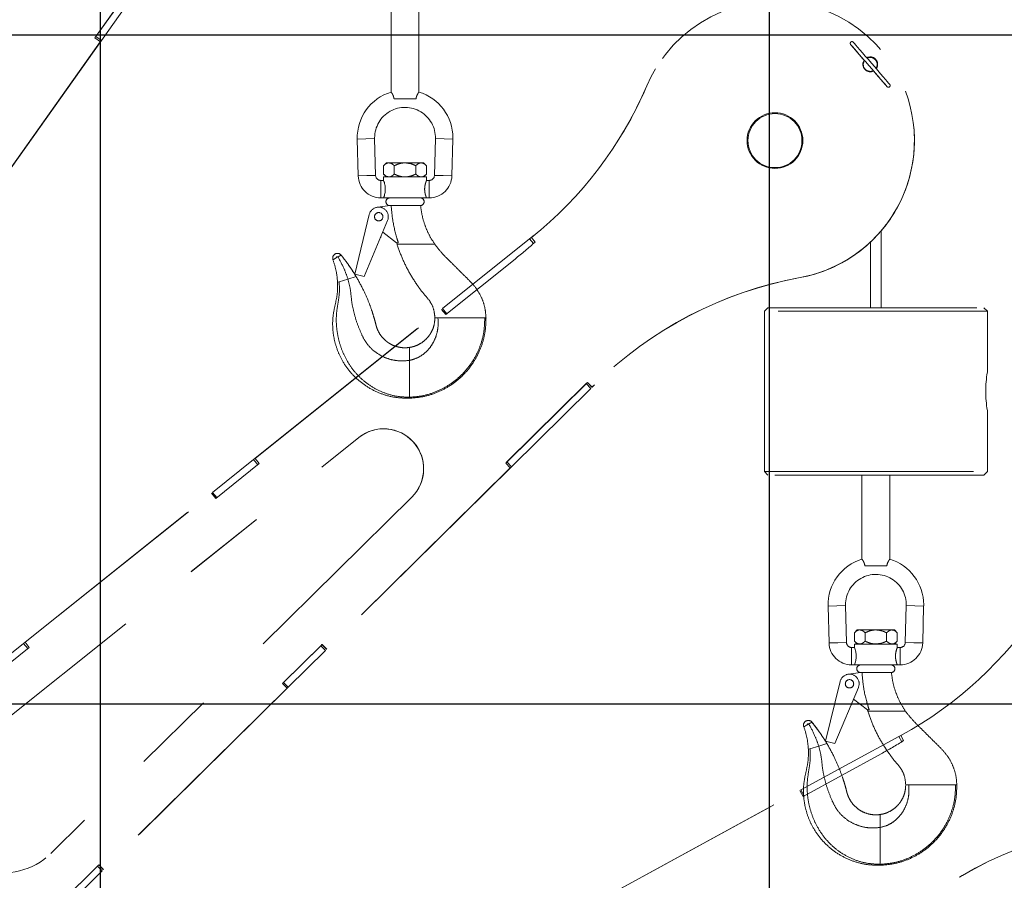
# Model space of a CAD drawing. Header units: inches. Extents: x 0.1 to 16.9, y 0.1 to 10.9.
# Tile 232 of 235: x 8.8 to 10, y 7.5 to 8.6. Entities that reach past the tile are written whole.
import ezdxf

# ---------------------------------------------------------------- set-up
doc = ezdxf.new("R2010")
doc.units = ezdxf.units.IN
doc.header["$MEASUREMENT"] = 0
doc.linetypes.add('PHANTOM', pattern=[0.5, 0.25, -0.05, 0.05, -0.05, 0.05, -0.05])
doc.layers.add('FORMAT', color=7, linetype='Continuous')
doc.layers.add('LAYER1', color=7, linetype='Continuous', lineweight=100)
doc.styles.add('SLDTEXTSTYLE0', font='TXT', dxfattribs={"width": 0.75})
doc.dimstyles.new('SLDDIMSTYLE4', dxfattribs={"dimtxt": 0.125, "dimasz": 0.13, "dimexe": 0, "dimexo": 0.0625, "dimgap": 0.03125, "dimtad": 0, "dimtih": 1, "dimtoh": 1, "dimdec": 0, "dimlfac": 15, "dimrnd": 1e-09, "dimzin": 12, "dimdsep": 46, "dimtxsty": 'SLDTEXTSTYLE0', "dimsah": 1, "dimcen": 0.09, "dimadec": 0, "dimazin": 3, "dimtfac": 1, "dimtdec": 0, "dimtofl": 0, "dimtmove": 0, "dimatfit": 3, "dimfxl": 0, "dimfrac": 2, "dimtolj": 1, "dimtzin": 12, "dimarcsym": 0})
doc.dimstyles.new('SLDDIMSTYLE6', dxfattribs={"dimtxt": 0.125, "dimasz": 0.13, "dimexe": 0, "dimexo": 0.0625, "dimgap": 0.03125, "dimtad": 0, "dimtih": 1, "dimtoh": 1, "dimdec": 0, "dimlfac": 15, "dimrnd": 1e-09, "dimzin": 12, "dimdsep": 46, "dimtxsty": 'SLDTEXTSTYLE0', "dimsah": 1, "dimcen": 0.09, "dimadec": 0, "dimazin": 3, "dimtfac": 1, "dimtdec": 3, "dimtofl": 0, "dimtmove": 0, "dimatfit": 3, "dimfxl": 0, "dimfrac": 2, "dimtolj": 1, "dimtzin": 12, "dimarcsym": 0})

# ---------------------------------------------------------------- blocks, each defined once
blk = doc.blocks.new('_D_20')
at = {"layer": 'LAYER1'}
for p, q in [((12.9218, 8.1644), (13.7968, 8.1644)), ((13.6718, 8.1644), (13.6718, 5.9439)), ((13.4871, 5.9185), (13.449, 5.9185)), ((13.449, 5.9185), (13.449, 5.72)), ((13.8565, 5.9185), (13.8946, 5.9185)), ((13.8946, 5.9185), (13.8946, 5.72)), ((13.449, 5.72), (13.4871, 5.72)), ((13.8946, 5.72), (13.8565, 5.72)), ((13.6718, 2.9738), (13.6718, 5.3346)), ((13.0811, 2.9738), (13.7968, 2.9738))]:
    blk.add_line(p, q, dxfattribs=at)
for points in [[(13.6718, 8.1644), (13.6518, 8.0344), (13.6918, 8.0344)], [(13.6718, 2.9738), (13.6918, 3.1038), (13.6518, 3.1038)]]:
    blk.add_solid(points, dxfattribs=at)
at = {"layer": 'LAYER1', "char_height": 0.125, "attachment_point": 1, "style": 'SLDTEXTSTYLE0'}
for s, insert in [('1978', (13.4871, 5.8812)), ('78', (13.5794, 5.6941)), ('HOOK HEIGHT', (13.1122, 5.4957))]:
    blk.add_mtext(s, dxfattribs=dict(at, insert=insert))
blk = doc.blocks.new('_D_22')
at = {"layer": 'FORMAT'}
for p, q in [((9.091, 9.1371), (4.7154, 9.1371)), ((4.8404, 9.1371), (4.8404, 7.1438)), ((4.6556, 7.1184), (4.6176, 7.1184)), ((4.6176, 7.1184), (4.6176, 6.92)), ((5.0251, 7.1184), (5.0632, 7.1184)), ((5.0632, 7.1184), (5.0632, 6.92)), ((4.6176, 6.92), (4.6556, 6.92)), ((5.0632, 6.92), (5.0251, 6.92)), ((4.8404, 2.9738), (4.8404, 6.7329)), ((7.472, 2.9738), (4.7154, 2.9738))]:
    blk.add_line(p, q, dxfattribs=at)
for points in [[(4.8404, 9.1371), (4.8204, 9.0071), (4.8604, 9.0071)], [(4.8404, 2.9738), (4.8604, 3.1038), (4.8204, 3.1038)]]:
    blk.add_solid(points, dxfattribs=at)
at = {"layer": 'FORMAT', "char_height": 0.125, "attachment_point": 1, "style": 'SLDTEXTSTYLE0'}
for s, insert in [('2348', (4.6556, 7.0811)), ('92', (4.748, 6.8941))]:
    blk.add_mtext(s, dxfattribs=dict(at, insert=insert))

msp = doc.modelspace()

# ---------------------------------------------------------------- linework, layer by layer
at = {"color": 7, "linetype": 'Continuous'}
for p, q in [((8.897, 10.13837), (8.897, 2.13837)), ((9.697, 10.13837), (9.697, 2.13837)), ((5.697, 8.53837), (12.097, 8.53837)), ((5.697, 7.73837), (12.097, 7.73837))]:
    msp.add_line(p, q, dxfattribs=at)
at = {"color": 7, "linetype": 'PHANTOM', "lineweight": 18}
for p, q in [((8.97039, 8.64654), (8.89092, 8.53456)), ((8.96927, 8.6449), (8.89211, 8.53618)), ((8.97579, 8.64027), (8.89864, 8.53155)), ((9.24495, 8.57032), (9.24495, 8.46972)), ((9.27829, 8.46972), (9.27829, 8.57032)), ((8.89207, 8.53613), (8.89095, 8.53454)), ((8.89211, 8.53618), (8.89207, 8.53613)), ((8.89207, 8.53613), (8.8986, 8.5315)), ((8.89211, 8.53618), (8.89864, 8.53155)), ((8.8986, 8.5315), (8.71765, 8.27653)), ((8.89729, 8.52988), (8.71871, 8.27826)), ((8.89733, 8.53001), (8.71876, 8.27838)), ((8.89092, 8.53456), (8.89733, 8.53001)), ((8.89733, 8.53001), (8.89729, 8.52988)), ((8.89864, 8.53155), (8.8986, 8.5315)), ((9.81021, 8.50738), (9.81059, 8.50797)), ((9.81029, 8.50751), (9.81059, 8.50797)), ((9.81067, 8.50719), (9.81067, 8.50718)), ((9.82595, 8.49949), (9.82561, 8.5001)), ((9.56109, 8.4977), (9.56102, 8.49759)), ((9.81932, 8.49471), (9.81979, 8.49434)), ((9.82489, 8.49848), (9.82489, 8.49848)), ((9.55068, 8.47731), (9.55061, 8.47719)), ((9.27476, 8.4619), (9.24848, 8.4619)), ((9.20447, 8.41366), (9.21489, 8.41393)), ((9.20447, 8.41366), (9.20563, 8.36958)), ((9.21489, 8.41393), (9.2253, 8.4142)), ((9.22645, 8.37012), (9.2253, 8.4142)), ((9.29794, 8.4142), (9.29679, 8.37012)), ((9.30835, 8.41393), (9.29794, 8.4142)), ((9.31877, 8.41366), (9.30835, 8.41393)), ((9.31761, 8.36958), (9.31877, 8.41366)), ((9.23939, 8.38513), (9.23595, 8.38169)), ((9.23595, 8.38169), (9.23595, 8.37172)), ((9.24237, 8.38513), (9.23939, 8.38513)), ((9.26162, 8.38513), (9.24237, 8.38513)), ((9.24879, 8.38169), (9.24879, 8.37172)), ((9.28087, 8.38513), (9.26162, 8.38513)), ((9.27445, 8.38169), (9.27445, 8.37172)), ((9.28385, 8.38513), (9.28087, 8.38513)), ((9.28729, 8.38169), (9.28385, 8.38513)), ((9.28729, 8.38169), (9.28729, 8.37172)), ((9.20563, 8.36958), (9.21604, 8.36985)), ((9.21604, 8.36985), (9.22645, 8.37012)), ((9.23595, 8.37172), (9.23939, 8.36829)), ((9.28385, 8.36829), (9.28729, 8.37172)), ((9.3072, 8.36985), (9.29679, 8.37012)), ((9.31761, 8.36958), (9.3072, 8.36985)), ((9.23595, 8.36412), (9.23261, 8.36412)), ((9.23261, 8.3537), (9.23261, 8.36412)), ((9.23595, 8.36829), (9.23595, 8.36412)), ((9.23595, 8.36829), (9.28729, 8.36829)), ((9.29063, 8.36412), (9.28723, 8.36412)), ((9.28729, 8.36398), (9.28729, 8.36829)), ((9.29063, 8.3537), (9.29063, 8.36412)), ((9.23261, 8.34329), (9.23261, 8.3537)), ((9.29063, 8.34329), (9.29063, 8.3537)), ((9.23261, 8.34329), (9.23595, 8.34329)), ((9.28729, 8.34329), (9.23595, 8.34329)), ((9.28729, 8.34329), (9.29063, 8.34329)), ((9.20149, 8.25191), (9.21891, 8.32342)), ((9.22864, 8.33213), (9.24369, 8.33407)), ((9.24345, 8.33407), (9.24369, 8.33407)), ((9.24369, 8.33407), (9.24468, 8.33407)), ((9.24468, 8.33407), (9.27921, 8.33407)), ((9.8453, 8.32355), (9.84537, 8.32367)), ((9.84677, 8.32596), (9.84684, 8.32608)), ((9.24075, 8.31624), (9.2127, 8.24918)), ((9.25153, 8.28959), (9.23496, 8.30238)), ((9.83079, 8.21177), (9.83079, 8.30372)), ((9.23263, 8.2961), (9.23306, 8.29785)), ((9.2536, 8.28959), (9.25153, 8.28959)), ((9.25164, 8.28962), (9.25212, 8.28771)), ((9.25203, 8.28799), (9.2654, 8.28799)), ((9.29548, 8.28799), (9.29707, 8.28799)), ((9.30647, 8.21093), (9.41059, 8.29418)), ((9.41059, 8.29418), (9.41606, 8.29856)), ((9.41508, 8.28857), (9.41059, 8.29418)), ((9.4127, 8.29576), (9.41263, 8.29564)), ((9.4127, 8.29576), (9.41275, 8.2958)), ((9.41704, 8.29033), (9.4127, 8.29576)), ((9.4161, 8.2985), (9.41606, 8.29856)), ((9.81829, 8.29056), (9.81829, 8.21177)), ((9.17923, 8.27137), (9.17802, 8.27068)), ((9.1815, 8.27267), (9.17923, 8.27137)), ((9.31023, 8.20376), (9.39324, 8.27013)), ((9.18286, 8.24305), (9.18094, 8.24247)), ((9.19332, 8.2462), (9.18286, 8.24305)), ((9.20315, 8.24917), (9.19332, 8.2462)), ((9.2127, 8.24918), (9.20149, 8.25191)), ((9.73408, 8.24798), (9.73401, 8.24786)), ((9.08061, 8.03033), (9.30641, 8.21089)), ((9.08238, 8.03164), (9.30532, 8.2099)), ((9.30532, 8.2099), (9.31023, 8.20376)), ((9.30641, 8.21089), (9.30647, 8.21093)), ((9.31138, 8.20468), (9.30641, 8.21089)), ((9.31143, 8.20472), (9.30647, 8.21093)), ((9.69537, 8.21177), (9.6912, 8.20761)), ((9.6912, 8.20761), (9.6912, 8.01594)), ((9.95787, 8.20761), (9.6912, 8.20761)), ((9.69537, 8.21177), (9.9537, 8.21177)), ((9.95787, 8.20761), (9.9537, 8.21177)), ((9.95787, 8.13469), (9.95787, 8.20761)), ((9.29733, 8.1997), (9.30098, 8.1997)), ((9.30729, 8.1997), (9.35695, 8.1997)), ((9.35695, 8.1997), (9.35794, 8.1997)), ((9.35794, 8.1997), (9.35845, 8.1997)), ((9.26678, 8.14887), (9.26678, 8.16436)), ((9.47968, 8.12253), (9.38197, 8.02605)), ((9.47829, 8.12112), (9.38342, 8.02745)), ((9.48391, 8.11542), (9.38905, 8.02175)), ((9.4796, 8.12242), (9.47829, 8.12112)), ((9.4796, 8.12242), (9.47829, 8.12112)), ((9.47829, 8.12112), (9.47829, 8.12112)), ((9.47829, 8.12112), (9.48391, 8.11542)), ((9.47968, 8.12253), (9.4796, 8.12242)), ((9.48513, 8.11682), (9.4796, 8.12242)), ((9.48513, 8.11682), (9.4796, 8.12242)), ((9.4852, 8.11694), (9.47968, 8.12253)), ((9.4881, 8.11975), (9.48513, 8.11682)), ((9.4881, 8.11975), (9.48513, 8.11682)), ((9.4852, 8.11694), (9.48513, 8.11682)), ((9.48817, 8.11986), (9.4852, 8.11694)), ((9.48817, 8.11986), (9.4881, 8.11975)), ((9.26678, 8.1048), (9.26678, 8.10365)), ((9.95787, 8.01594), (9.95787, 8.08915)), ((8.73241, 7.67765), (9.20631, 8.05659)), ((8.73241, 7.67765), (9.20631, 8.05659)), ((8.73248, 7.67777), (9.20638, 8.0567)), ((9.20638, 8.0567), (9.20631, 8.05659)), ((9.03147, 7.99104), (9.08061, 8.03033)), ((9.08558, 8.02412), (9.08061, 8.03033)), ((9.08238, 8.03164), (9.08231, 8.03152)), ((9.0873, 8.0255), (9.08238, 8.03164)), ((9.03523, 7.98387), (9.0873, 8.0255)), ((9.389, 8.02171), (9.16653, 7.80204)), ((9.38742, 8.02034), (9.16787, 7.80355)), ((9.38749, 8.02046), (9.16794, 7.80367)), ((9.38197, 8.02605), (9.38749, 8.02046)), ((9.38338, 8.0274), (9.38199, 8.02603)), ((9.38342, 8.02745), (9.38338, 8.0274)), ((9.38338, 8.0274), (9.389, 8.02171)), ((9.38342, 8.02745), (9.38905, 8.02175)), ((9.38749, 8.02046), (9.38742, 8.02034)), ((9.38905, 8.02175), (9.389, 8.02171)), ((9.6912, 8.01594), (9.69537, 8.01177)), ((9.6912, 8.01594), (9.95787, 8.01594)), ((9.9537, 8.01177), (9.69537, 8.01177)), ((9.80787, 8.01177), (9.80787, 7.91117)), ((9.8412, 7.91117), (9.8412, 8.01177)), ((9.9537, 8.01177), (9.95787, 8.01594)), ((8.80561, 7.81045), (9.03142, 7.991)), ((8.80738, 7.81175), (9.03032, 7.99001)), ((9.26972, 7.98549), (8.83796, 7.55916)), ((9.03032, 7.99001), (9.03523, 7.98387)), ((9.03142, 7.991), (9.03147, 7.99104)), ((9.03638, 7.98479), (9.03142, 7.991)), ((9.03644, 7.98483), (9.03147, 7.99104)), ((9.83767, 7.90336), (9.8114, 7.90336)), ((9.76739, 7.85511), (9.7778, 7.85538)), ((9.76739, 7.85511), (9.76854, 7.81103)), ((9.7778, 7.85538), (9.78822, 7.85566)), ((9.78937, 7.81157), (9.78822, 7.85566)), ((9.86086, 7.85566), (9.8597, 7.81157)), ((9.87127, 7.85538), (9.86086, 7.85566)), ((9.88168, 7.85511), (9.87127, 7.85538)), ((9.88053, 7.81103), (9.88168, 7.85511)), ((9.80231, 7.82658), (9.79887, 7.82314)), ((9.79887, 7.82314), (9.79887, 7.81318)), ((9.80529, 7.82658), (9.80231, 7.82658)), ((9.82454, 7.82658), (9.80529, 7.82658)), ((9.8117, 7.82314), (9.8117, 7.81318)), ((9.84379, 7.82658), (9.82454, 7.82658)), ((9.83737, 7.82314), (9.83737, 7.81318)), ((9.84677, 7.82658), (9.84379, 7.82658)), ((9.8502, 7.82314), (9.84677, 7.82658)), ((9.8502, 7.82314), (9.8502, 7.81318)), ((8.75647, 7.77116), (8.80561, 7.81045)), ((8.76023, 7.76398), (8.81229, 7.80561)), ((8.81058, 7.80424), (8.80561, 7.81045)), ((8.80738, 7.81175), (8.80731, 7.81164)), ((8.81229, 7.80561), (8.80738, 7.81175)), ((9.16241, 7.80926), (9.11498, 7.76243)), ((9.16091, 7.80773), (9.11644, 7.76382)), ((9.16234, 7.80915), (9.16086, 7.80768)), ((9.16086, 7.80768), (9.16091, 7.80773)), ((9.16234, 7.80915), (9.16091, 7.80773)), ((9.16091, 7.80773), (9.16653, 7.80204)), ((9.16241, 7.80926), (9.16234, 7.80915)), ((9.16787, 7.80355), (9.16234, 7.80915)), ((9.16794, 7.80367), (9.16241, 7.80926)), ((9.76854, 7.81103), (9.77896, 7.8113)), ((9.77896, 7.8113), (9.78937, 7.81157)), ((9.79887, 7.80557), (9.79553, 7.80557)), ((9.79553, 7.79516), (9.79553, 7.80557)), ((9.79887, 7.81318), (9.80231, 7.80974)), ((9.79887, 7.80974), (9.79887, 7.80557)), ((9.79887, 7.80974), (9.8502, 7.80974)), ((9.84677, 7.80974), (9.8502, 7.81318)), ((9.85354, 7.80557), (9.85015, 7.80557)), ((9.8502, 7.80543), (9.8502, 7.80974)), ((9.85354, 7.79516), (9.85354, 7.80557)), ((9.87012, 7.8113), (9.8597, 7.81157)), ((9.88053, 7.81103), (9.87012, 7.8113)), ((9.16653, 7.80204), (9.12206, 7.75813)), ((9.16794, 7.80367), (9.16787, 7.80355)), ((9.79553, 7.78474), (9.79553, 7.79516)), ((9.85354, 7.78474), (9.85354, 7.79516)), ((9.79553, 7.78474), (9.79887, 7.78474)), ((9.8502, 7.78474), (9.79887, 7.78474)), ((9.8502, 7.78474), (9.85354, 7.78474)), ((9.79156, 7.77358), (9.8066, 7.77552)), ((9.80637, 7.77552), (9.8066, 7.77552)), ((9.8066, 7.77552), (9.8076, 7.77552)), ((9.8076, 7.77552), (9.84213, 7.77552)), ((9.12201, 7.75808), (8.89954, 7.53841)), ((9.11498, 7.76243), (9.12051, 7.75683)), ((9.11639, 7.76377), (9.11501, 7.76241)), ((9.11644, 7.76382), (9.11639, 7.76377)), ((9.11639, 7.76377), (9.12201, 7.75808)), ((9.11644, 7.76382), (9.12206, 7.75813)), ((9.12206, 7.75813), (9.12201, 7.75808)), ((9.76441, 7.69336), (9.78182, 7.76487)), ((9.12044, 7.75672), (8.90089, 7.53992)), ((9.12051, 7.75683), (8.90096, 7.54004)), ((9.12051, 7.75683), (9.12044, 7.75672)), ((9.80367, 7.7577), (9.77562, 7.69064)), ((9.79555, 7.73755), (9.79598, 7.7393)), ((9.81445, 7.73105), (9.79787, 7.74384)), ((9.81652, 7.73105), (9.81445, 7.73105)), ((9.81456, 7.73108), (9.81504, 7.72917)), ((9.81495, 7.72944), (9.82832, 7.72944)), ((9.8584, 7.72944), (9.85998, 7.72944)), ((9.74214, 7.71282), (9.74094, 7.71213)), ((9.74442, 7.71412), (9.74214, 7.71282)), ((9.735, 7.63518), (9.852, 7.69909)), ((9.852, 7.69909), (9.85814, 7.70245)), ((9.85545, 7.69279), (9.852, 7.69909)), ((9.85435, 7.70028), (9.85426, 7.70018)), ((9.85435, 7.70028), (9.85441, 7.70031)), ((9.85769, 7.69418), (9.85435, 7.70028)), ((9.85818, 7.70239), (9.85814, 7.70245)), ((9.75624, 7.68766), (9.74578, 7.68451)), ((9.76607, 7.69062), (9.75624, 7.68766)), ((9.77562, 7.69064), (9.76441, 7.69336)), ((9.73747, 7.62747), (9.83074, 7.67842)), ((9.74578, 7.68451), (9.74386, 7.68393)), ((9.86025, 7.64115), (9.8639, 7.64115)), ((9.87021, 7.64115), (9.91987, 7.64115)), ((9.91987, 7.64115), (9.92085, 7.64115)), ((9.92085, 7.64115), (9.92136, 7.64115)), ((9.48122, 7.49655), (9.73494, 7.63515)), ((9.48319, 7.49753), (9.7337, 7.63437)), ((9.7337, 7.63437), (9.73747, 7.62747)), ((9.73494, 7.63515), (9.735, 7.63518)), ((9.73876, 7.62817), (9.73494, 7.63515)), ((9.73882, 7.6282), (9.735, 7.63518)), ((9.8297, 7.59032), (9.8297, 7.60581)), ((9.8297, 7.54625), (9.8297, 7.54511)), ((8.89543, 7.54564), (8.848, 7.49881)), ((8.89392, 7.54411), (8.84946, 7.5002)), ((8.89954, 7.53841), (8.85508, 7.49451)), ((8.89536, 7.54552), (8.89387, 7.54406)), ((8.89387, 7.54406), (8.89392, 7.54411)), ((8.89536, 7.54552), (8.89392, 7.54411)), ((8.89392, 7.54411), (8.89954, 7.53841)), ((8.89543, 7.54564), (8.89536, 7.54552)), ((8.90089, 7.53992), (8.89536, 7.54552)), ((8.90096, 7.54004), (8.89543, 7.54564)), ((8.90096, 7.54004), (8.90089, 7.53992))]:
    msp.add_line(p, q, dxfattribs=at)
at = {"color": 7, "linetype": 'PHANTOM', "lineweight": 18, "flags": 128}
for points in [[(9.79441, 8.5267), (9.79474, 8.52631), (9.79573, 8.52518), (9.79733, 8.52332), (9.79951, 8.5208), (9.8022, 8.51769), (9.80531, 8.51409), (9.80875, 8.5101), (9.81242, 8.50585), (9.8162, 8.50147), (9.81999, 8.49709), (9.82366, 8.49285), (9.8271, 8.48886), (9.83021, 8.48526), (9.8329, 8.48215), (9.83508, 8.47963), (9.83668, 8.47777), (9.83766, 8.47663), (9.838, 8.47625)], [(9.79441, 8.5267), (9.79471, 8.52635), (9.7956, 8.52532), (9.79705, 8.52364), (9.79903, 8.52135), (9.80148, 8.51852), (9.80433, 8.51522), (9.80751, 8.51154), (9.81092, 8.50759)], [(9.84115, 8.47897), (9.84082, 8.47936), (9.83983, 8.48049), (9.83823, 8.48235), (9.83605, 8.48487), (9.83336, 8.48798), (9.83025, 8.49158), (9.82681, 8.49557), (9.82314, 8.49982), (9.81936, 8.5042), (9.81557, 8.50858), (9.8119, 8.51282), (9.80846, 8.51681), (9.80535, 8.52041), (9.80266, 8.52352), (9.80049, 8.52604), (9.79888, 8.5279), (9.7979, 8.52904), (9.79757, 8.52942)], [(9.80916, 8.50452), (9.81014, 8.50726), (9.81059, 8.50798)], [(9.55061, 8.47719), (9.55594, 8.4885), (9.56102, 8.49759)], [(9.82156, 8.49527), (9.82497, 8.49133), (9.82813, 8.48767), (9.83097, 8.48438), (9.8334, 8.48156), (9.83537, 8.47929), (9.83682, 8.47761), (9.8377, 8.47659), (9.838, 8.47625)]]:
    msp.add_lwpolyline(points, dxfattribs=at)
at = {"color": 7, "linetype": 'PHANTOM', "lineweight": 18}
for centre, radius in [((9.7039, 8.41177), 0.03333), ((9.7039, 8.41177), 0.03233), ((9.23011, 8.32069), 0.005), ((9.79303, 7.76215), 0.005)]:
    msp.add_circle(centre, radius, dxfattribs=at)
for centre, radius, start, end in [((9.70396, 8.41189), 0.16666, 280.41226, 156.8901), ((9.79599, 8.52806), 0.00208, 40.8236, 220.8236), ((9.81785, 8.50295), 0.00883, 323.60785, 118.03935), ((9.81778, 8.50283), 0.00883, 328.04714, 117.16798), ((9.81778, 8.50283), 0.00883, 329.01818, 117.17261), ((9.81778, 8.50283), 0.00833, 325.30293, 116.34427), ((9.81785, 8.50295), 0.00883, 169.79289, 296.30161), ((9.81778, 8.50283), 0.00833, 145.29845, 296.34875), ((9.81778, 8.50283), 0.00833, 148.52661, 281.099), ((9.12103, 8.66064), 0.46712, 308.64552, 336.89206), ((9.12097, 8.66052), 0.46712, 329.01061, 336.89212), ((9.83957, 8.47761), 0.00208, 220.8236, 40.8236), ((9.26162, 8.41515), 0.05717, 106.90237, 181.5), ((9.26162, 8.41515), 0.05717, 0, 73.112), ((9.70399, 8.41187), 0.16663, 328.04078, 20.74663), ((9.26162, 8.41515), 0.03633, 358.5, 180), ((9.26162, 8.41515), 0.03633, 180, 181.5), ((9.26162, 8.41515), 0.05717, 358.5, 0), ((9.23261, 8.37028), 0.00616, 181.5, 270), ((9.29063, 8.37028), 0.00616, 270, 358.5), ((9.23261, 8.37028), 0.027, 181.5, 270), ((9.21143, 8.3537), 0.02664, 336.98645, 23.01355), ((9.29063, 8.37028), 0.027, 270, 358.5), ((9.24345, 8.33868), 0.00461, 90, 270), ((9.27979, 8.33868), 0.00461, 270, 90), ((9.23011, 8.32069), 0.01153, 337.2994, 166.31497), ((9.70393, 8.41176), 0.16663, 280.40042, 329.00977), ((9.70394, 8.41175), 0.16662, 319.58099, 328.03962), ((9.23182, 8.2963), 0.000833, 287.78734, 346.31497), ((9.06026, 8.68658), 0.5332, 308.64568, 312.00008), ((9.70392, 8.41176), 0.16664, 280.40096, 313.33763), ((9.18083, 8.27121), 0.00571, 39.08048, 200.35662), ((9.18083, 8.27121), 0.00161, 65.04347, 174.39364), ((9.81905, 7.78457), 0.47103, 100.40092, 134.63666), ((9.81905, 7.78457), 0.47103, 100.40101, 134.63663), ((9.81912, 7.78469), 0.47103, 100.40101, 134.63663), ((10.09015, 8.11177), 0.13425, 170.17224, 189.70143), ((9.23611, 8.01931), 0.04772, 329.53477, 128.64322), ((9.23611, 8.01932), 0.04772, 329.01841, 128.64356), ((9.23618, 8.01943), 0.04772, 314.64705, 128.64542), ((9.82454, 7.85661), 0.05717, 106.90237, 181.5), ((9.82454, 7.85661), 0.05717, 0, 73.112), ((9.82454, 7.85661), 0.03633, 358.5, 180), ((9.82454, 7.85661), 0.03633, 180, 181.5), ((9.63048, 8.11026), 0.46712, 298.64552, 326.89206), ((9.82454, 7.85661), 0.05717, 358.5, 0), ((9.79553, 7.81174), 0.027, 181.5, 270), ((9.79553, 7.81174), 0.00616, 181.5, 270), ((9.77435, 7.79516), 0.02664, 336.98645, 23.01355), ((9.85354, 7.81174), 0.00616, 270, 358.5), ((9.85354, 7.81174), 0.027, 270, 358.5), ((9.80637, 7.78013), 0.00461, 90, 270), ((9.8427, 7.78013), 0.00461, 270, 90), ((9.79303, 7.76215), 0.01153, 337.2994, 166.31497), ((9.79474, 7.73775), 0.000833, 287.78734, 346.31497), ((9.74374, 7.71267), 0.00571, 39.08048, 200.35662), ((9.74374, 7.71267), 0.00161, 65.04347, 174.39364), ((9.57513, 8.14636), 0.5332, 298.64568, 302.00008), ((8.78212, 7.61571), 0.07947, 128.65612, 314.63636), ((10.16576, 7.12629), 0.47103, 90.40092, 124.63666), ((10.16576, 7.12629), 0.47103, 90.40101, 124.63663), ((10.16585, 7.1264), 0.47103, 90.40101, 124.63663)]:
    msp.add_arc(centre, radius, start, end, dxfattribs=at)
for points, knots in [([(9.81931, 8.49464), (9.8193, 8.49464), (9.81922, 8.49463), (9.81954, 8.49468), (9.82021, 8.49486), (9.82091, 8.49506), (9.82136, 8.49532), (9.82141, 8.49535)], [0, 0, 0, 0, 0.0597611, 0.3395834, 0.626191, 0.9504719, 1, 1, 1, 1]), ([(9.24848, 8.4619), (9.24828, 8.46288), (9.24786, 8.46484), (9.24668, 8.46721), (9.24561, 8.46894), (9.24495, 8.46984), (9.24502, 8.46974), (9.24504, 8.46972)], [0, 0, 0, 0, 0.2119295, 0.4229533, 0.6536657, 0.8985732, 1, 1, 1, 1]), ([(9.2782, 8.46972), (9.27821, 8.46973), (9.27824, 8.46978), (9.27755, 8.46881), (9.27642, 8.46697), (9.27526, 8.46453), (9.2749, 8.46265), (9.27476, 8.4619)], [0, 0, 0, 0, 0.1328774, 0.3601721, 0.5950413, 0.8401551, 1, 1, 1, 1]), ([(9.23595, 8.38169), (9.23683, 8.38249), (9.23862, 8.38412), (9.24083, 8.38505), (9.2421, 8.38511), (9.24237, 8.38513)], [0, 0, 0, 0, 0.43238463, 0.87955303, 1, 1, 1, 1]), ([(9.24237, 8.38513), (9.2435, 8.38493), (9.24574, 8.38453), (9.24778, 8.38263), (9.24879, 8.38169)], [0, 0, 0, 0, 0.50399935, 1, 1, 1, 1]), ([(9.24879, 8.38169), (9.24988, 8.3822), (9.25236, 8.38337), (9.25649, 8.38468), (9.25975, 8.38511), (9.26147, 8.38512), (9.26162, 8.38513)], [0, 0, 0, 0, 0.2702358, 0.6134495, 0.9669213, 1, 1, 1, 1]), ([(9.26162, 8.38513), (9.26445, 8.38482), (9.26892, 8.38433), (9.27297, 8.3824), (9.27445, 8.38169)], [0, 0, 0, 0, 0.631918, 1, 1, 1, 1]), ([(9.27445, 8.38169), (9.27533, 8.38249), (9.27712, 8.38412), (9.27933, 8.38505), (9.2806, 8.38511), (9.28087, 8.38513)], [0, 0, 0, 0, 0.4323846, 0.879553, 1, 1, 1, 1]), ([(9.28087, 8.38513), (9.282, 8.38493), (9.28424, 8.38453), (9.28628, 8.38263), (9.28729, 8.38169)], [0, 0, 0, 0, 0.5039993, 1, 1, 1, 1]), ([(9.24237, 8.36829), (9.24124, 8.36848), (9.239, 8.36888), (9.23696, 8.37078), (9.23595, 8.37172)], [0, 0, 0, 0, 0.5039993, 1, 1, 1, 1]), ([(9.24879, 8.37172), (9.24791, 8.37092), (9.24612, 8.36929), (9.24391, 8.36836), (9.24264, 8.3683), (9.24237, 8.36829)], [0, 0, 0, 0, 0.4323846, 0.879553, 1, 1, 1, 1]), ([(9.26162, 8.36829), (9.26147, 8.36829), (9.2598, 8.3683), (9.25654, 8.36872), (9.2524, 8.37002), (9.24988, 8.37121), (9.24879, 8.37172)], [0, 0, 0, 0, 0.0330782, 0.3753818, 0.7297681, 1, 1, 1, 1]), ([(9.27445, 8.37172), (9.27297, 8.37101), (9.26892, 8.36908), (9.26445, 8.36859), (9.26162, 8.36829)], [0, 0, 0, 0, 0.368082, 1, 1, 1, 1]), ([(9.28087, 8.36829), (9.27974, 8.36848), (9.2775, 8.36888), (9.27546, 8.37078), (9.27445, 8.37172)], [0, 0, 0, 0, 0.5039993, 1, 1, 1, 1]), ([(9.28729, 8.37172), (9.28641, 8.37092), (9.28462, 8.36929), (9.28241, 8.36836), (9.28114, 8.3683), (9.28087, 8.36829)], [0, 0, 0, 0, 0.4323846, 0.879553, 1, 1, 1, 1]), ([(9.28729, 8.34329), (9.28724, 8.34339), (9.28715, 8.3436), (9.28653, 8.34525), (9.28577, 8.34772), (9.28515, 8.35096), (9.28501, 8.35447), (9.28536, 8.35775), (9.28604, 8.36062), (9.28677, 8.36282), (9.28726, 8.36405), (9.28724, 8.364), (9.28723, 8.36398)], [0, 0, 0, 0, 0.10162515, 0.20308046, 0.30900533, 0.41973904, 0.52526454, 0.62324757, 0.72332653, 0.8313809, 0.94160329, 1, 1, 1, 1]), ([(9.2536, 8.28959), (9.25301, 8.29147), (9.25002, 8.30084), (9.24665, 8.31567), (9.24548, 8.32879), (9.24501, 8.33407)], [0, 0, 0, 0, 0.1298092, 0.6501411, 1, 1, 1, 1]), ([(9.27921, 8.33407), (9.27968, 8.33408), (9.28025, 8.33409), (9.28019, 8.33409), (9.28018, 8.33409)], [0, 0, 0, 0, 0.83321793, 1, 1, 1, 1]), ([(9.29724, 8.28774), (9.29496, 8.29128), (9.29042, 8.29833), (9.28546, 8.30991), (9.28181, 8.32194), (9.28073, 8.33023), (9.2802, 8.33439)], [0, 0, 0, 0, 0.2510828, 0.5007526, 0.7500557, 1, 1, 1, 1]), ([(9.25203, 8.28799), (9.25409, 8.28211), (9.25822, 8.27035), (9.26665, 8.25359), (9.27535, 8.23991), (9.28347, 8.22888), (9.29106, 8.22079), (9.29635, 8.21076), (9.29701, 8.20339), (9.29733, 8.1997)], [0, 0, 0, 0, 0.1859381, 0.3721076, 0.5589883, 0.6696899, 0.7807483, 0.8901704, 1, 1, 1, 1]), ([(9.2654, 8.28799), (9.26623, 8.28799), (9.27035, 8.28799), (9.27747, 8.28799), (9.2867, 8.28799), (9.29255, 8.28799), (9.29548, 8.28799)], [0, 0, 0, 0, 0.0803246, 0.4017599, 0.7004097, 1, 1, 1, 1]), ([(9.29707, 8.28799), (9.30022, 8.28391), (9.30655, 8.27573), (9.31791, 8.26511), (9.32876, 8.25395), (9.33917, 8.24399), (9.34795, 8.234), (9.35369, 8.22331), (9.35754, 8.21179), (9.35814, 8.20374), (9.35845, 8.1997)], [0, 0, 0, 0, 0.1396954, 0.2807128, 0.4217505, 0.5627882, 0.6726188, 0.7814317, 0.8902269, 1, 1, 1, 1]), ([(9.17627, 8.26968), (9.17605, 8.26955), (9.17559, 8.26929), (9.17551, 8.26925), (9.17547, 8.26922)], [0, 0, 0, 0, 0.4694786, 1, 1, 1, 1]), ([(9.17547, 8.26922), (9.1769, 8.26486), (9.17975, 8.25615), (9.18055, 8.24702), (9.18094, 8.24247)], [0, 0, 0, 0, 0.5014437, 1, 1, 1, 1]), ([(9.17802, 8.27068), (9.1777, 8.2705), (9.17703, 8.27011), (9.17653, 8.26983), (9.17627, 8.26968)], [0, 0, 0, 0, 0.4799541, 1, 1, 1, 1]), ([(9.18526, 8.27481), (9.18525, 8.2748), (9.18522, 8.27479), (9.18498, 8.27465), (9.18463, 8.27445), (9.18399, 8.27409), (9.18295, 8.2735), (9.18199, 8.27294), (9.1815, 8.27267)], [0, 0, 0, 0, 0.128062, 0.2505544, 0.3832998, 0.5008118, 0.7498006, 1, 1, 1, 1]), ([(9.1815, 8.27267), (9.1841, 8.26787), (9.18871, 8.25934), (9.19192, 8.2502), (9.19332, 8.2462)], [0, 0, 0, 0, 0.5622041, 1, 1, 1, 1]), ([(9.20315, 8.24917), (9.20132, 8.25211), (9.19765, 8.258), (9.19159, 8.26653), (9.18737, 8.27206), (9.18526, 8.27481)], [0, 0, 0, 0, 0.3346485, 0.6679205, 1, 1, 1, 1]), ([(9.18526, 8.27481), (9.18886, 8.2702), (9.19527, 8.26196), (9.20075, 8.25307), (9.20315, 8.24917)], [0, 0, 0, 0, 0.560615, 1, 1, 1, 1]), ([(9.26678, 8.10365), (9.26137, 8.10377), (9.25062, 8.10401), (9.23498, 8.10801), (9.22035, 8.11452), (9.20711, 8.12363), (9.19564, 8.13497), (9.18683, 8.14761), (9.18061, 8.16078), (9.1767, 8.17396), (9.1749, 8.18754), (9.1751, 8.20133), (9.17789, 8.21488), (9.18108, 8.22848), (9.18099, 8.23781), (9.18094, 8.24247)], [0, 0, 0, 0, 0.0840363, 0.1669502, 0.2494237, 0.332268, 0.4157533, 0.4993719, 0.5708284, 0.6417688, 0.7124854, 0.7834863, 0.8553111, 0.9276593, 1, 1, 1, 1]), ([(9.26678, 8.1048), (9.2616, 8.10504), (9.2513, 8.10553), (9.23637, 8.10985), (9.22246, 8.11661), (9.20994, 8.1259), (9.19918, 8.13735), (9.1911, 8.15005), (9.18528, 8.16309), (9.18148, 8.17605), (9.1795, 8.18935), (9.17923, 8.20282), (9.18122, 8.21613), (9.18354, 8.22948), (9.18309, 8.23852), (9.18286, 8.24305)], [0, 0, 0, 0, 0.0827272, 0.1647341, 0.2466817, 0.3293041, 0.4128317, 0.4968484, 0.56902, 0.6408514, 0.712386, 0.7838648, 0.8555631, 0.9275887, 1, 1, 1, 1]), ([(9.26678, 8.14887), (9.26266, 8.14852), (9.25456, 8.14784), (9.24267, 8.15015), (9.23181, 8.15469), (9.22236, 8.16146), (9.21462, 8.17013), (9.20904, 8.18119), (9.20415, 8.19334), (9.20026, 8.20657), (9.19751, 8.21984), (9.19672, 8.23326), (9.19446, 8.24186), (9.19332, 8.2462)], [0, 0, 0, 0, 0.0892371, 0.1754188, 0.2596092, 0.3427687, 0.4256177, 0.5088721, 0.6096621, 0.7096002, 0.8075048, 0.9029053, 1, 1, 1, 1]), ([(9.26678, 8.16436), (9.26493, 8.16417), (9.26144, 8.16382), (9.25524, 8.16436), (9.24907, 8.16601), (9.24343, 8.16881), (9.23794, 8.17265), (9.23264, 8.17818), (9.22905, 8.18457), (9.22721, 8.18985), (9.22615, 8.19444), (9.22453, 8.20019), (9.22195, 8.20853), (9.21787, 8.21972), (9.21169, 8.23396), (9.20616, 8.24382), (9.20315, 8.24917)], [0, 0, 0, 0, 0.04822771, 0.09082527, 0.1609855, 0.21276925, 0.2536384, 0.33470282, 0.40917377, 0.44210079, 0.47980396, 0.53153209, 0.59723317, 0.7065476, 0.84073373, 1, 1, 1, 1]), ([(9.29733, 8.20002), (9.29718, 8.19726), (9.2969, 8.19233), (9.29479, 8.18608), (9.29253, 8.18164), (9.29011, 8.17805), (9.28704, 8.17443), (9.28241, 8.17037), (9.27704, 8.16729), (9.27159, 8.16526), (9.26844, 8.16467), (9.26678, 8.16436)], [0, 0, 0, 0, 0.1612532, 0.2880394, 0.3833734, 0.4527938, 0.5412634, 0.6606309, 0.812144, 0.9011353, 1, 1, 1, 1]), ([(9.35695, 8.1997), (9.35678, 8.19424), (9.35643, 8.18338), (9.35233, 8.16755), (9.34576, 8.15267), (9.33663, 8.13912), (9.32534, 8.12739), (9.31231, 8.11786), (9.29799, 8.1108), (9.28268, 8.1061), (9.27209, 8.10523), (9.26678, 8.1048)], [0, 0, 0, 0, 0.112722, 0.2243207, 0.3358509, 0.4481085, 0.5607215, 0.671069, 0.7806203, 0.8899233, 1, 1, 1, 1]), ([(9.30098, 8.1997), (9.30115, 8.19626), (9.30149, 8.18952), (9.29954, 8.17969), (9.29594, 8.17074), (9.29065, 8.16279), (9.28385, 8.15624), (9.2758, 8.15122), (9.26978, 8.14965), (9.26678, 8.14887)], [0, 0, 0, 0, 0.153248, 0.300377, 0.4430287, 0.5819394, 0.7236217, 0.8621787, 1, 1, 1, 1]), ([(9.35845, 8.1997), (9.35827, 8.19416), (9.35793, 8.18315), (9.35378, 8.16709), (9.3471, 8.152), (9.33782, 8.13825), (9.32635, 8.12637), (9.31308, 8.11673), (9.29851, 8.10961), (9.28295, 8.1049), (9.27218, 8.10407), (9.26678, 8.10365)], [0, 0, 0, 0, 0.1126359, 0.2241475, 0.3356058, 0.4478223, 0.5604271, 0.6707975, 0.7803994, 0.8897895, 1, 1, 1, 1]), ([(9.30098, 8.1997), (9.30133, 8.1997), (9.30202, 8.19969), (9.30374, 8.19972), (9.30557, 8.19968), (9.30677, 8.19969), (9.30729, 8.1997)], [0, 0, 0, 0, 0.2678316, 0.5357459, 0.7990421, 1, 1, 1, 1]), ([(9.26678, 8.14887), (9.26678, 8.14602), (9.26678, 8.13829), (9.26678, 8.12692), (9.26678, 8.11498), (9.26678, 8.10821), (9.26678, 8.1048)], [0, 0, 0, 0, 0.1852954, 0.5027189, 0.7492467, 1, 1, 1, 1]), ([(9.8114, 7.90336), (9.81119, 7.90434), (9.81078, 7.9063), (9.8096, 7.90867), (9.80852, 7.9104), (9.80787, 7.91129), (9.80794, 7.9112), (9.80796, 7.91117)], [0, 0, 0, 0, 0.2119295, 0.4229533, 0.6536657, 0.8985732, 1, 1, 1, 1]), ([(9.84112, 7.91117), (9.84113, 7.91119), (9.84116, 7.91123), (9.84047, 7.91027), (9.83933, 7.90843), (9.83818, 7.90599), (9.83782, 7.9041), (9.83767, 7.90336)], [0, 0, 0, 0, 0.1328774, 0.3601721, 0.5950413, 0.8401551, 1, 1, 1, 1]), ([(9.79887, 7.82314), (9.79975, 7.82394), (9.80154, 7.82558), (9.80375, 7.82651), (9.80502, 7.82657), (9.80529, 7.82658)], [0, 0, 0, 0, 0.4323846, 0.879553, 1, 1, 1, 1]), ([(9.80529, 7.82658), (9.80642, 7.82638), (9.80866, 7.82599), (9.81069, 7.82408), (9.8117, 7.82314)], [0, 0, 0, 0, 0.5039993, 1, 1, 1, 1]), ([(9.8117, 7.82314), (9.8128, 7.82366), (9.81527, 7.82483), (9.81941, 7.82613), (9.82266, 7.82657), (9.82439, 7.82658), (9.82454, 7.82658)], [0, 0, 0, 0, 0.2702358, 0.6134495, 0.9669213, 1, 1, 1, 1]), ([(9.82454, 7.82658), (9.82737, 7.82627), (9.83184, 7.82578), (9.83588, 7.82385), (9.83737, 7.82314)], [0, 0, 0, 0, 0.631918, 1, 1, 1, 1]), ([(9.83737, 7.82314), (9.83825, 7.82394), (9.84004, 7.82558), (9.84225, 7.82651), (9.84352, 7.82657), (9.84379, 7.82658)], [0, 0, 0, 0, 0.4323846, 0.879553, 1, 1, 1, 1]), ([(9.84379, 7.82658), (9.84492, 7.82638), (9.84716, 7.82599), (9.84919, 7.82408), (9.8502, 7.82314)], [0, 0, 0, 0, 0.5039993, 1, 1, 1, 1]), ([(9.80529, 7.80974), (9.80416, 7.80994), (9.80192, 7.81033), (9.79988, 7.81223), (9.79887, 7.81318)], [0, 0, 0, 0, 0.5039993, 1, 1, 1, 1]), ([(9.8117, 7.81318), (9.81083, 7.81237), (9.80904, 7.81074), (9.80682, 7.80981), (9.80556, 7.80975), (9.80529, 7.80974)], [0, 0, 0, 0, 0.4323846, 0.879553, 1, 1, 1, 1]), ([(9.82454, 7.80974), (9.82439, 7.80974), (9.82271, 7.80975), (9.81946, 7.81017), (9.81532, 7.81147), (9.8128, 7.81266), (9.8117, 7.81318)], [0, 0, 0, 0, 0.0330782, 0.3753818, 0.7297681, 1, 1, 1, 1]), ([(9.83737, 7.81318), (9.83588, 7.81247), (9.83184, 7.81054), (9.82737, 7.81005), (9.82454, 7.80974)], [0, 0, 0, 0, 0.368082, 1, 1, 1, 1]), ([(9.84379, 7.80974), (9.84266, 7.80994), (9.84042, 7.81033), (9.83838, 7.81223), (9.83737, 7.81318)], [0, 0, 0, 0, 0.5039993, 1, 1, 1, 1]), ([(9.8502, 7.81318), (9.84933, 7.81237), (9.84754, 7.81074), (9.84532, 7.80981), (9.84406, 7.80975), (9.84379, 7.80974)], [0, 0, 0, 0, 0.4323846, 0.879553, 1, 1, 1, 1]), ([(9.8502, 7.78474), (9.85016, 7.78485), (9.85007, 7.78506), (9.84945, 7.7867), (9.84869, 7.78918), (9.84807, 7.79242), (9.84793, 7.79593), (9.84828, 7.79921), (9.84895, 7.80207), (9.84969, 7.80428), (9.85018, 7.80551), (9.85016, 7.80545), (9.85015, 7.80543)], [0, 0, 0, 0, 0.1016251, 0.2030805, 0.3090053, 0.419739, 0.5252645, 0.6232476, 0.7233265, 0.8313809, 0.9416033, 1, 1, 1, 1]), ([(9.81652, 7.73105), (9.81593, 7.73292), (9.81294, 7.74229), (9.80957, 7.75712), (9.8084, 7.77025), (9.80793, 7.77552)], [0, 0, 0, 0, 0.1298092, 0.6501411, 1, 1, 1, 1]), ([(9.84213, 7.77552), (9.8426, 7.77553), (9.84317, 7.77554), (9.8431, 7.77554), (9.84309, 7.77554)], [0, 0, 0, 0, 0.83321793, 1, 1, 1, 1]), ([(9.86016, 7.72919), (9.85788, 7.73273), (9.85334, 7.73979), (9.84837, 7.75136), (9.84472, 7.76339), (9.84365, 7.77169), (9.84311, 7.77584)], [0, 0, 0, 0, 0.2510828, 0.5007526, 0.7500557, 1, 1, 1, 1]), ([(9.81495, 7.72944), (9.81701, 7.72356), (9.82114, 7.7118), (9.82957, 7.69504), (9.83827, 7.68137), (9.84639, 7.67033), (9.85398, 7.66224), (9.85927, 7.65221), (9.85992, 7.64484), (9.86025, 7.64115)], [0, 0, 0, 0, 0.1859381, 0.3721076, 0.5589883, 0.6696899, 0.7807483, 0.8901704, 1, 1, 1, 1]), ([(9.82832, 7.72944), (9.82914, 7.72944), (9.83327, 7.72944), (9.84039, 7.72944), (9.84961, 7.72944), (9.85547, 7.72944), (9.8584, 7.72944)], [0, 0, 0, 0, 0.0803246, 0.4017599, 0.7004097, 1, 1, 1, 1]), ([(9.85998, 7.72944), (9.86313, 7.72537), (9.86947, 7.71719), (9.88082, 7.70656), (9.89167, 7.6954), (9.90209, 7.68544), (9.91087, 7.67545), (9.91661, 7.66477), (9.92045, 7.65324), (9.92106, 7.64519), (9.92136, 7.64115)], [0, 0, 0, 0, 0.1396954, 0.2807128, 0.4217505, 0.5627882, 0.6726188, 0.7814317, 0.8902269, 1, 1, 1, 1]), ([(9.73918, 7.71113), (9.73897, 7.71101), (9.73851, 7.71074), (9.73843, 7.7107), (9.73839, 7.71068)], [0, 0, 0, 0, 0.4694786, 1, 1, 1, 1]), ([(9.73839, 7.71068), (9.73982, 7.70631), (9.74267, 7.6976), (9.74346, 7.68848), (9.74386, 7.68393)], [0, 0, 0, 0, 0.5014437, 1, 1, 1, 1]), ([(9.74094, 7.71213), (9.74062, 7.71195), (9.73994, 7.71157), (9.73944, 7.71128), (9.73918, 7.71113)], [0, 0, 0, 0, 0.4799541, 1, 1, 1, 1]), ([(9.74818, 7.71627), (9.74816, 7.71626), (9.74814, 7.71624), (9.7479, 7.71611), (9.74755, 7.71591), (9.74691, 7.71554), (9.74587, 7.71495), (9.74491, 7.7144), (9.74442, 7.71412)], [0, 0, 0, 0, 0.12806197, 0.25055436, 0.38329979, 0.50081178, 0.74980063, 1, 1, 1, 1]), ([(9.74442, 7.71412), (9.74701, 7.70933), (9.75162, 7.7008), (9.75483, 7.69166), (9.75624, 7.68766)], [0, 0, 0, 0, 0.5622041, 1, 1, 1, 1]), ([(9.76607, 7.69062), (9.76423, 7.69357), (9.76057, 7.69945), (9.75451, 7.70799), (9.75029, 7.71351), (9.74818, 7.71627)], [0, 0, 0, 0, 0.3346485, 0.6679205, 1, 1, 1, 1]), ([(9.74818, 7.71627), (9.75178, 7.71165), (9.75819, 7.70341), (9.76366, 7.69452), (9.76607, 7.69062)], [0, 0, 0, 0, 0.560615, 1, 1, 1, 1]), ([(9.8297, 7.59032), (9.82558, 7.58998), (9.81748, 7.5893), (9.80559, 7.5916), (9.79473, 7.59614), (9.78527, 7.60292), (9.77753, 7.61159), (9.77196, 7.62264), (9.76707, 7.63479), (9.76318, 7.64803), (9.76042, 7.66129), (9.75964, 7.67471), (9.75738, 7.68332), (9.75624, 7.68766)], [0, 0, 0, 0, 0.0892371, 0.1754188, 0.2596092, 0.3427687, 0.4256177, 0.5088721, 0.6096621, 0.7096002, 0.8075048, 0.9029053, 1, 1, 1, 1]), ([(9.8297, 7.60581), (9.82785, 7.60563), (9.82436, 7.60527), (9.81816, 7.60582), (9.81199, 7.60746), (9.80635, 7.61027), (9.80085, 7.61411), (9.79556, 7.61963), (9.79197, 7.62602), (9.79013, 7.63131), (9.78907, 7.6359), (9.78744, 7.64165), (9.78487, 7.64999), (9.78079, 7.66117), (9.77461, 7.67541), (9.76907, 7.68527), (9.76607, 7.69062)], [0, 0, 0, 0, 0.04822771, 0.09082527, 0.1609855, 0.21276925, 0.2536384, 0.33470282, 0.40917377, 0.44210079, 0.47980396, 0.53153209, 0.59723317, 0.7065476, 0.84073373, 1, 1, 1, 1]), ([(9.8297, 7.54511), (9.82429, 7.54523), (9.81354, 7.54547), (9.79789, 7.54947), (9.78327, 7.55597), (9.77003, 7.56508), (9.75856, 7.57642), (9.74974, 7.58906), (9.74353, 7.60224), (9.73962, 7.61541), (9.73782, 7.62899), (9.73802, 7.64279), (9.74081, 7.65634), (9.744, 7.66994), (9.74391, 7.67926), (9.74386, 7.68393)], [0, 0, 0, 0, 0.0840363, 0.1669502, 0.2494237, 0.332268, 0.4157533, 0.4993719, 0.5708284, 0.6417688, 0.7124854, 0.7834863, 0.8553111, 0.9276593, 1, 1, 1, 1]), ([(9.8297, 7.54625), (9.82452, 7.5465), (9.81421, 7.54698), (9.79929, 7.5513), (9.78538, 7.55807), (9.77286, 7.56736), (9.7621, 7.5788), (9.75402, 7.5915), (9.7482, 7.60454), (9.7444, 7.6175), (9.74242, 7.63081), (9.74215, 7.64428), (9.74414, 7.65758), (9.74646, 7.67093), (9.74601, 7.67997), (9.74578, 7.68451)], [0, 0, 0, 0, 0.0827272, 0.1647341, 0.2466817, 0.3293041, 0.4128317, 0.4968484, 0.56902, 0.6408514, 0.712386, 0.7838648, 0.8555631, 0.9275887, 1, 1, 1, 1]), ([(9.86025, 7.64147), (9.8601, 7.63871), (9.85982, 7.63379), (9.85771, 7.62753), (9.85544, 7.62309), (9.85303, 7.6195), (9.84996, 7.61589), (9.84532, 7.61183), (9.83996, 7.60875), (9.83451, 7.60672), (9.83136, 7.60613), (9.8297, 7.60581)], [0, 0, 0, 0, 0.1612532, 0.2880394, 0.3833734, 0.4527938, 0.5412634, 0.6606309, 0.812144, 0.9011353, 1, 1, 1, 1]), ([(9.91987, 7.64115), (9.91969, 7.6357), (9.91934, 7.62484), (9.91525, 7.60901), (9.90867, 7.59413), (9.89955, 7.58057), (9.88826, 7.56884), (9.87522, 7.55931), (9.8609, 7.55225), (9.8456, 7.54755), (9.83501, 7.54669), (9.8297, 7.54625)], [0, 0, 0, 0, 0.112722, 0.2243207, 0.3358509, 0.4481085, 0.5607215, 0.671069, 0.7806203, 0.8899233, 1, 1, 1, 1]), ([(9.8639, 7.64115), (9.86407, 7.63771), (9.86441, 7.63097), (9.86246, 7.62115), (9.85886, 7.6122), (9.85356, 7.60424), (9.84677, 7.59769), (9.83871, 7.59267), (9.8327, 7.59111), (9.8297, 7.59032)], [0, 0, 0, 0, 0.153248, 0.300377, 0.4430287, 0.5819394, 0.7236217, 0.8621787, 1, 1, 1, 1]), ([(9.92136, 7.64115), (9.92119, 7.63562), (9.92085, 7.6246), (9.9167, 7.60854), (9.91002, 7.59345), (9.90074, 7.57971), (9.88926, 7.56783), (9.876, 7.55819), (9.86143, 7.55106), (9.84586, 7.54635), (9.8351, 7.54552), (9.8297, 7.54511)], [0, 0, 0, 0, 0.1126359, 0.2241475, 0.3356058, 0.4478223, 0.5604271, 0.6707975, 0.7803994, 0.8897895, 1, 1, 1, 1]), ([(9.8639, 7.64115), (9.86424, 7.64115), (9.86494, 7.64115), (9.86666, 7.64117), (9.86849, 7.64113), (9.86969, 7.64115), (9.87021, 7.64115)], [0, 0, 0, 0, 0.2678316, 0.5357459, 0.7990421, 1, 1, 1, 1]), ([(9.8297, 7.59032), (9.8297, 7.58748), (9.8297, 7.57975), (9.8297, 7.56837), (9.8297, 7.55644), (9.8297, 7.54967), (9.8297, 7.54625)], [0, 0, 0, 0, 0.1852954, 0.5027189, 0.7492467, 1, 1, 1, 1])]:
    msp.add_open_spline(points, degree=3, knots=knots, dxfattribs=at)

# ---------------------------------------------------------------- dimensions: what is measured, and where the dimension line sits
at = {"layer": 'FORMAT'}
dim = msp.add_linear_dim(base=(4.84036, 2.97379), p1=(9.14103, 9.13711), p2=(7.522, 2.97379), angle=90, dimstyle='SLDDIMSTYLE6', dxfattribs=at)
dim.commit()
dim.dimension.update_dxf_attribs({"geometry": '_D_22', "text_midpoint": (4.84036, 6.93837), "dimtype": 160})
at = {"layer": 'LAYER1'}
dim = msp.add_linear_dim(base=(13.6718, 2.97379), p1=(9.26678, 8.16436), p2=(8.03033, 2.97379), angle=90, text='<>\\PHOOK HEIGHT', dimstyle='SLDDIMSTYLE4', dxfattribs=at)
dim.commit()
dim.dimension.update_dxf_attribs({"geometry": '_D_20', "text_midpoint": (13.6718, 5.63922), "dimtype": 160})

doc.saveas('drawing.dxf')
